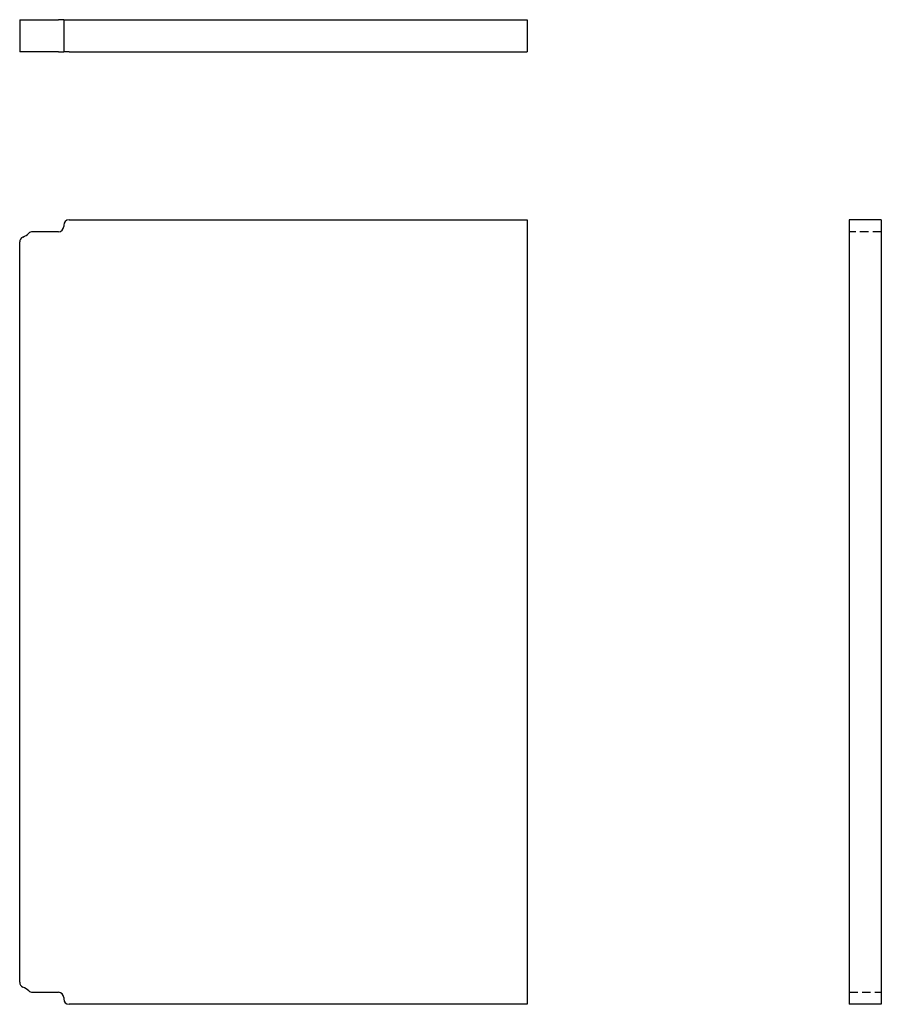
# Model space of a CAD drawing. Header units: inches. Extents: x 8 to 160, y 4 to 75.
# Tile 1 of 2: x 8 to 29, y 4 to 27. Entities that reach past the tile are written whole.
import ezdxf

# ---------------------------------------------------------------- set-up
doc = ezdxf.new("R2010")
doc.units = ezdxf.units.IN
doc.header["$MEASUREMENT"] = 0
doc.linetypes.add('DASHED_SPACE', pattern=[0.2067, 0.1654, -0.0413])
doc.layers.add('Hidden Edges(ANSI)', color=7, linetype='DASHED_SPACE', lineweight=25)
doc.layers.add('Visible Edges(ANSI)', color=7, linetype='Continuous', lineweight=25)

msp = doc.modelspace()

# ---------------------------------------------------------------- linework, layer by layer
at = {"layer": 'Hidden Edges(ANSI)', "ltscale": 1.209482}
for p, q in [((28.543, 22.463), (27.793, 22.463)), ((27.793, 4.631), (28.543, 4.631))]:
    msp.add_line(p, q, dxfattribs=at)
at = {"layer": 'Visible Edges(ANSI)'}
for p, q in [((8.347, 27.435), (8.422, 27.435)), ((8.347, 27.435), (8.347, 26.685)), ((8.422, 27.435), (8.561, 27.435)), ((8.561, 27.435), (8.646, 27.435)), ((8.646, 27.435), (9.253, 27.435)), ((9.378, 27.435), (9.253, 27.435)), ((9.378, 27.435), (9.503, 27.435)), ((9.378, 27.435), (9.378, 26.685)), ((9.503, 27.435), (20.241, 27.435)), ((20.241, 27.435), (20.241, 26.685)), ((8.422, 26.685), (8.347, 26.685)), ((8.561, 26.685), (8.422, 26.685)), ((8.646, 26.685), (8.561, 26.685)), ((9.253, 26.685), (8.646, 26.685)), ((9.253, 26.685), (9.378, 26.685)), ((9.503, 26.685), (9.378, 26.685)), ((9.503, 26.685), (20.241, 26.685)), ((9.503, 22.744), (20.241, 22.744)), ((20.241, 22.744), (20.241, 4.35)), ((27.793, 22.744), (27.793, 4.35)), ((28.543, 22.744), (27.793, 22.744)), ((28.543, 22.744), (28.543, 4.35)), ((9.253, 22.463), (8.646, 22.463)), ((9.378, 22.619), (9.378, 22.588)), ((8.347, 4.87), (8.347, 22.224)), ((8.646, 4.631), (9.253, 4.631)), ((9.378, 4.506), (9.378, 4.475)), ((20.241, 4.35), (9.503, 4.35)), ((28.543, 4.35), (27.793, 4.35))]:
    msp.add_line(p, q, dxfattribs=at)
for centre, radius, start, end in [((9.503, 22.619), 0.125, 90, 180), ((8.222, 22.797), 0.5, 293.5782, 312.7435), ((8.646, 22.338), 0.125, 90, 132.7435), ((9.253, 22.588), 0.125, 270, 0), ((8.472, 22.224), 0.125, 113.5782, 180), ((8.472, 4.87), 0.125, 180, 246.4218), ((8.222, 4.297), 0.5, 47.2565, 66.4218), ((8.646, 4.756), 0.125, 227.2565, 270), ((9.253, 4.506), 0.125, 0, 90), ((9.503, 4.475), 0.125, 180, 270)]:
    msp.add_arc(centre, radius, start, end, dxfattribs=at)

doc.saveas('drawing.dxf')
